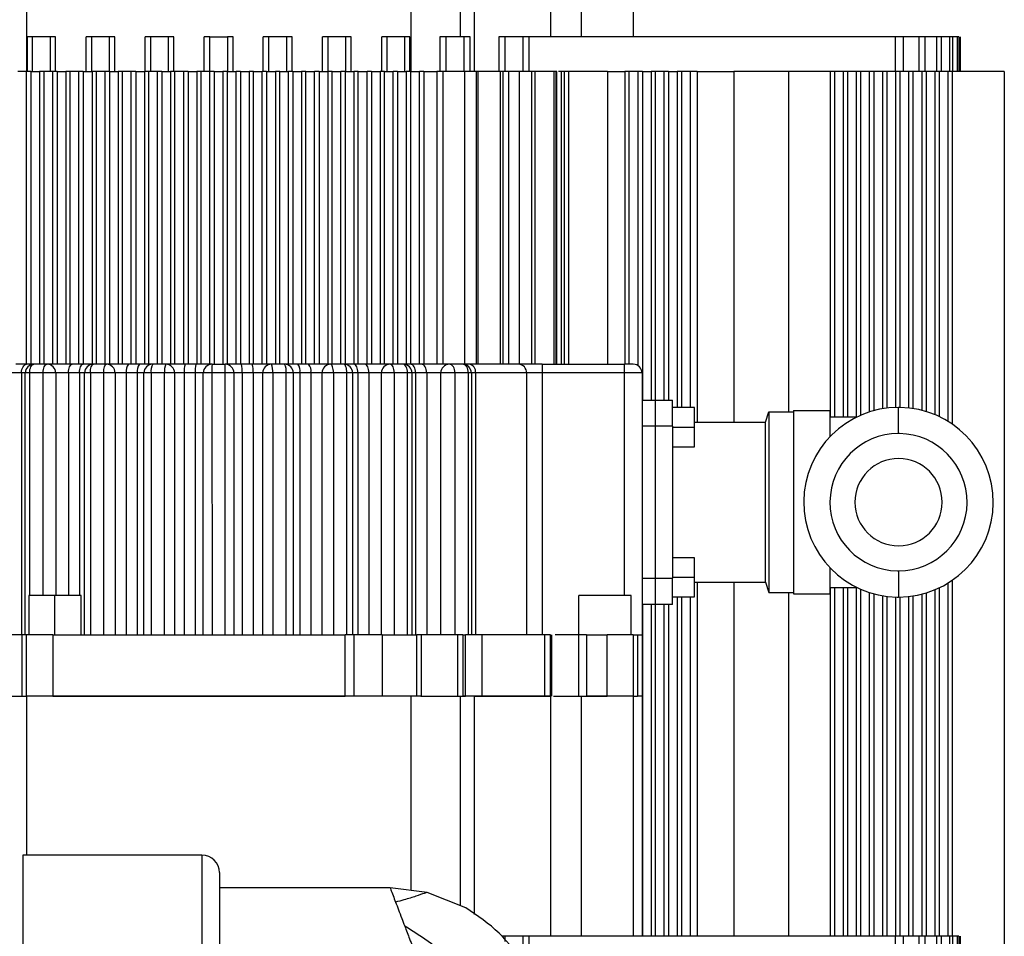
# Model space of a CAD drawing. Header units: millimetres. Extents: x -7 to 844, y 0 to 594.
# Tile 77 of 137: x 279 to 288, y 502 to 510. Entities that reach past the tile are written whole.
import ezdxf

# ---------------------------------------------------------------- set-up
doc = ezdxf.new("R2010")
doc.units = ezdxf.units.MM
doc.styles.add('SLDTEXTSTYLE2', font='HYSWLONGFANGSONG.TTF', dxfattribs={"bigfont": 'bigfont'})
doc.styles.add('SLDTEXTSTYLE3', font='HYSWLONGFANGSONG.TTF')
doc.dimstyles.new('SLDDIMSTYLE15', dxfattribs={"dimtxt": 9.875366, "dimasz": 4.884615, "dimexe": 0, "dimexo": 0.0625, "dimgap": 2.468842, "dimtad": 0, "dimtih": 1, "dimtoh": 1, "dimlfac": 5, "dimrnd": 1e-09, "dimzin": 12, "dimdsep": 46, "dimtxsty": 'SLDTEXTSTYLE3', "dimblk1": 'NONE', "dimblk2": 'NONE', "dimsah": 1, "dimcen": 0, "dimadec": 0, "dimazin": 3, "dimtfac": 1, "dimtdec": 3, "dimtmove": 0, "dimatfit": 3, "dimldrblk": 'NONE', "dimfxl": 1, "dimfrac": 2, "dimtolj": 1, "dimtzin": 12, "dimarcsym": 0})
doc.dimstyles.new('SLDDIMSTYLE3', dxfattribs={"dimtxt": 9.875366, "dimasz": 4.884615, "dimexe": 0, "dimexo": 0.0625, "dimgap": 2.468842, "dimtad": 0, "dimtih": 1, "dimtoh": 1, "dimlfac": 13, "dimrnd": 1e-09, "dimzin": 12, "dimdsep": 46, "dimtxsty": 'SLDTEXTSTYLE3', "dimsah": 1, "dimcen": 0, "dimadec": 0, "dimazin": 3, "dimtfac": 1, "dimtdec": 3, "dimtofl": 0, "dimtmove": 0, "dimatfit": 3, "dimfxl": 1, "dimfrac": 2, "dimtolj": 1, "dimtzin": 12, "dimarcsym": 0})

# ---------------------------------------------------------------- blocks, each defined once
blk = doc.blocks.new('_D_16')
at = {"color": 7, "linetype": 'Continuous', "lineweight": 18}
for p, q in [((91.4352, 515.6272), (68.24, 515.6272)), ((102.5155, 513.8976), (91.4352, 515.6272)), ((305.7468, 482.1743), (102.5155, 513.8976))]:
    blk.add_line(p, q, dxfattribs=at)
blk.add_solid([(102.5155, 513.8976), (97.8053, 515.3934), (97.5735, 513.9085)], dxfattribs=at)
at = {"color": 7, "linetype": 'Continuous', "lineweight": 18, "insert": (68.24, 527.5645), "char_height": 9.26042, "attachment_point": 1, "style": 'SLDTEXTSTYLE3'}
blk.add_mtext('R2674', dxfattribs=at)
blk = doc.blocks.new('_D_55')
at = {"color": 7, "linetype": 'Continuous', "lineweight": 18}
blk.add_line((512.9103, 531.6318), (472.0115, 531.6318), dxfattribs=at)
at = {"color": 7, "linetype": 'Continuous', "lineweight": 18, "attachment_point": 1}
for s, insert, char_height, style in [('通', (502.6797, 543.5691), 9.2604, 'SLDTEXTSTYLE2'), ('%%c', (482.4208, 543.5691), 9.26042, 'SLDTEXTSTYLE3'), ('22', (494.0367, 543.5691), 9.26042, 'SLDTEXTSTYLE3'), ('8-', (472.0115, 543.5691), 9.26042, 'SLDTEXTSTYLE3')]:
    blk.add_mtext(s, dxfattribs=dict(at, insert=insert, char_height=char_height, style=style))
blk = doc.blocks.new('_None')

msp = doc.modelspace()

# ---------------------------------------------------------------- linework, layer by layer
at = {"color": 7, "linetype": 'Continuous', "lineweight": 25}
for p, q in [((278.985349, 511.991826), (278.985349, 509.568749)), ((282.369965, 511.991826), (282.369965, 509.568749)), ((282.805244, 511.991826), (282.805244, 509.876441)), ((282.933485, 509.568749), (282.933485, 511.991826)), ((283.600734, 511.991826), (283.600734, 509.876441)), ((283.872512, 511.991826), (283.872512, 509.876441)), ((284.331503, 511.991826), (284.331503, 509.876441)), ((278.99251, 509.568749), (278.99251, 509.876441)), ((279.038826, 509.876441), (278.99251, 509.876441)), ((279.038826, 509.568749), (279.038826, 509.876441)), ((279.192676, 509.876441), (279.038826, 509.876441)), ((279.192676, 509.876441), (279.192676, 509.568749)), ((279.240045, 509.876441), (279.192676, 509.876441)), ((279.240045, 509.568749), (279.240045, 509.876441)), ((279.510795, 509.568749), (279.510795, 509.876441)), ((279.559465, 509.876441), (279.510795, 509.876441)), ((279.559465, 509.568749), (279.559465, 509.876441)), ((279.713311, 509.876441), (279.559465, 509.876441)), ((279.713311, 509.876441), (279.713311, 509.568749)), ((279.762414, 509.876441), (279.713311, 509.876441)), ((279.762414, 509.568749), (279.762414, 509.876441)), ((280.030226, 509.568749), (280.030226, 509.876441)), ((280.080099, 509.876441), (280.030226, 509.876441)), ((280.080099, 509.568749), (280.080099, 509.876441)), ((280.233946, 509.876441), (280.080099, 509.876441)), ((280.233946, 509.876441), (280.233946, 509.568749)), ((280.284034, 509.876441), (280.233946, 509.876441)), ((280.284034, 509.568749), (280.284034, 509.876441)), ((280.550391, 509.568749), (280.550391, 509.876441)), ((280.600734, 509.876441), (280.550391, 509.876441)), ((280.600736, 509.568749), (280.600734, 509.876441)), ((280.600735, 509.876441), (280.677657, 509.876441)), ((280.677657, 509.876441), (280.754578, 509.876441)), ((280.75458, 509.876441), (280.754578, 509.568749)), ((280.804923, 509.876441), (280.75458, 509.876441)), ((280.804923, 509.568749), (280.804923, 509.876441)), ((281.071281, 509.568749), (281.071281, 509.876441)), ((281.121369, 509.876441), (281.071281, 509.876441)), ((281.121369, 509.568749), (281.121369, 509.876441)), ((281.275215, 509.876441), (281.121369, 509.876441)), ((281.275215, 509.876441), (281.275215, 509.568749)), ((281.325088, 509.876441), (281.275215, 509.876441)), ((281.325088, 509.568749), (281.325088, 509.876441)), ((281.5929, 509.568749), (281.5929, 509.876441)), ((281.642003, 509.876441), (281.5929, 509.876441)), ((281.642003, 509.568749), (281.642003, 509.876441)), ((281.795849, 509.876441), (281.642003, 509.876441)), ((281.795849, 509.876441), (281.795849, 509.568749)), ((281.844519, 509.876441), (281.795849, 509.876441)), ((281.844519, 509.568749), (281.844519, 509.876441)), ((282.115269, 509.568749), (282.115269, 509.876441)), ((282.162638, 509.876441), (282.115269, 509.876441)), ((282.162638, 509.568749), (282.162638, 509.876441)), ((282.316488, 509.876441), (282.162638, 509.876441)), ((282.316488, 509.876441), (282.316488, 509.568749)), ((282.362814, 509.876441), (282.316488, 509.876441)), ((282.362814, 509.568749), (282.362814, 509.876441)), ((282.627784, 509.876441), (282.627784, 509.568749)), ((282.683272, 509.876441), (282.627784, 509.876441)), ((282.683272, 509.568749), (282.683272, 509.876441)), ((282.837118, 509.876441), (282.683272, 509.876441)), ((282.837118, 509.876441), (282.837118, 509.568749)), ((282.893821, 509.876441), (282.837118, 509.876441)), ((282.893821, 509.568749), (282.893821, 509.876441)), ((283.146563, 509.876441), (283.146563, 509.568749)), ((283.203907, 509.876441), (283.146563, 509.876441)), ((283.203907, 509.568749), (283.203907, 509.876441)), ((283.357753, 509.876441), (283.203907, 509.876441)), ((283.357753, 509.876441), (283.357753, 509.568749)), ((283.41409, 509.876441), (283.357753, 509.876441)), ((283.41409, 509.568749), (283.41409, 509.876441)), ((286.641596, 509.876441), (283.41409, 509.876441)), ((286.641596, 509.568749), (286.641596, 509.876441)), ((286.708374, 509.876441), (286.641596, 509.876441)), ((286.708374, 509.876441), (286.708374, 509.568749)), ((286.849221, 509.876441), (286.708374, 509.876441)), ((286.849221, 509.568749), (286.849221, 509.876441)), ((286.900919, 509.876441), (286.849221, 509.876441)), ((286.900919, 509.876441), (286.900919, 509.568749)), ((287.007405, 509.876441), (286.900919, 509.876441)), ((287.007405, 509.568749), (287.007405, 509.876441)), ((287.045256, 509.876441), (287.007405, 509.876441)), ((287.045256, 509.876441), (287.045256, 509.568749)), ((287.119794, 509.876441), (287.045256, 509.876441)), ((287.119794, 509.568749), (287.119794, 509.876441)), ((287.144613, 509.876441), (287.119794, 509.876441)), ((287.144613, 509.876441), (287.144613, 509.568749)), ((287.188756, 509.876441), (287.144613, 509.876441)), ((287.188756, 509.568749), (287.188756, 509.876441)), ((287.201046, 509.876441), (287.188756, 509.876441)), ((287.201046, 509.876441), (287.201046, 509.568749)), ((287.215666, 509.876441), (287.216119, 509.876441)), ((287.215809, 509.568749), (287.215694, 509.876441)), ((287.216119, 509.568749), (287.216119, 509.876441)), ((278.985349, 509.568749), (278.908426, 509.568749)), ((278.985349, 506.991826), (278.985349, 509.568749)), ((279.023811, 509.568749), (278.985349, 509.568749)), ((279.023811, 509.568749), (279.023811, 506.991826)), ((279.023811, 509.568749), (279.100734, 509.568749)), ((279.100734, 509.568749), (279.100734, 506.991826)), ((279.139196, 509.568749), (279.100734, 509.568749)), ((279.139196, 506.991826), (279.139196, 509.568749)), ((279.216119, 509.568749), (279.139196, 509.568749)), ((279.216119, 506.991826), (279.216119, 509.568749)), ((279.25458, 509.568749), (279.216119, 509.568749)), ((279.25458, 509.568749), (279.25458, 506.991826)), ((279.25458, 509.568749), (279.331503, 509.568749)), ((279.331503, 509.568749), (279.331503, 506.991826)), ((279.369965, 509.568749), (279.331503, 509.568749)), ((279.369965, 506.991826), (279.369965, 509.568749)), ((279.446888, 509.568749), (279.369965, 509.568749)), ((279.446888, 506.991826), (279.446888, 509.568749)), ((279.485349, 509.568749), (279.446888, 509.568749)), ((279.485349, 509.568749), (279.485349, 506.991826)), ((279.485349, 509.568749), (279.562272, 509.568749)), ((279.562272, 509.568749), (279.562272, 506.991826)), ((279.600734, 509.568749), (279.562272, 509.568749)), ((279.600734, 506.991826), (279.600734, 509.568749)), ((279.677657, 509.568749), (279.600734, 509.568749)), ((279.677657, 506.991826), (279.677657, 509.568749)), ((279.716119, 509.568749), (279.677657, 509.568749)), ((279.716119, 509.568749), (279.716119, 506.991826)), ((279.716119, 509.568749), (279.793042, 509.568749)), ((279.793042, 509.568749), (279.793042, 506.991826)), ((279.831503, 509.568749), (279.793042, 509.568749)), ((279.831503, 506.991826), (279.831503, 509.568749)), ((279.908426, 509.568749), (279.831503, 509.568749)), ((279.908426, 506.991826), (279.908426, 509.568749)), ((279.946888, 509.568749), (279.908426, 509.568749)), ((279.946888, 509.568749), (279.946888, 506.991826)), ((279.946888, 509.568749), (280.023811, 509.568749)), ((280.023811, 509.568749), (280.023811, 506.991826)), ((280.062272, 509.568749), (280.023811, 509.568749)), ((280.062272, 506.991826), (280.062272, 509.568749)), ((280.139196, 509.568749), (280.062272, 509.568749)), ((280.139196, 506.991826), (280.139196, 509.568749)), ((280.177657, 509.568749), (280.139196, 509.568749)), ((280.177657, 509.568749), (280.177657, 506.991826)), ((280.177657, 509.568749), (280.25458, 509.568749)), ((280.25458, 509.568749), (280.25458, 506.991826)), ((280.293042, 509.568749), (280.25458, 509.568749)), ((280.293042, 506.991826), (280.293042, 509.568749)), ((280.369965, 509.568749), (280.293042, 509.568749)), ((280.369965, 506.991826), (280.369965, 509.568749)), ((280.408394, 509.568749), (280.369965, 509.568749)), ((280.408388, 509.568749), (280.408392, 506.991826)), ((280.408388, 509.568749), (280.485712, 509.568749)), ((280.485519, 509.568749), (280.485582, 506.991826)), ((280.523811, 509.568749), (280.485519, 509.568749)), ((280.523811, 506.991826), (280.523811, 509.568749)), ((280.600734, 509.568749), (280.523811, 509.568749)), ((280.600734, 506.991826), (280.600734, 509.568749)), ((280.639188, 509.568749), (280.600734, 509.568749)), ((280.63918, 509.568749), (280.639179, 506.991826)), ((280.63918, 509.568749), (280.716133, 509.568749)), ((280.716126, 509.568749), (280.716128, 506.991826)), ((280.75458, 509.568749), (280.716126, 509.568749)), ((280.75458, 506.991826), (280.75458, 509.568749)), ((280.75458, 509.568749), (280.831503, 509.568749)), ((280.869796, 509.568749), (280.831503, 509.568749)), ((280.831503, 506.991826), (280.831503, 509.568749)), ((280.869606, 509.568749), (280.869568, 506.991826)), ((280.869606, 509.568749), (280.946926, 509.568749)), ((280.94692, 509.568749), (280.946916, 506.991826)), ((280.985349, 509.568749), (280.94692, 509.568749)), ((280.985349, 506.991826), (280.985349, 509.568749)), ((280.985349, 509.568749), (281.062272, 509.568749)), ((281.062272, 506.991826), (281.062272, 509.568749)), ((281.100734, 509.568749), (281.062272, 509.568749)), ((281.100734, 509.568749), (281.100734, 506.991826)), ((281.100734, 509.568749), (281.177657, 509.568749)), ((281.177657, 509.568749), (281.177657, 506.991826)), ((281.216119, 509.568749), (281.177657, 509.568749)), ((281.216119, 506.991826), (281.216119, 509.568749)), ((281.216119, 509.568749), (281.293042, 509.568749)), ((281.293042, 506.991826), (281.293042, 509.568749)), ((281.331503, 509.568749), (281.293042, 509.568749)), ((281.331503, 509.568749), (281.331503, 506.991826)), ((281.331503, 509.568749), (281.408426, 509.568749)), ((281.408426, 509.568749), (281.408426, 506.991826)), ((281.446888, 509.568749), (281.408426, 509.568749)), ((281.446888, 506.991826), (281.446888, 509.568749)), ((281.446888, 509.568749), (281.523811, 509.568749)), ((281.523811, 506.991826), (281.523811, 509.568749)), ((281.562272, 509.568749), (281.523811, 509.568749)), ((281.562272, 509.568749), (281.562272, 506.991826)), ((281.562272, 509.568749), (281.639196, 509.568749)), ((281.639196, 509.568749), (281.639196, 506.991826)), ((281.677657, 509.568749), (281.639196, 509.568749)), ((281.677657, 506.991826), (281.677657, 509.568749)), ((281.677657, 509.568749), (281.75458, 509.568749)), ((281.75458, 506.991826), (281.75458, 509.568749)), ((281.793042, 509.568749), (281.75458, 509.568749)), ((281.793042, 509.568749), (281.793042, 506.991826)), ((281.793042, 509.568749), (281.869965, 509.568749)), ((281.869965, 509.568749), (281.869965, 506.991826)), ((281.908426, 509.568749), (281.869965, 509.568749)), ((281.908426, 506.991826), (281.908426, 509.568749)), ((281.908426, 509.568749), (281.985349, 509.568749)), ((281.985349, 506.991826), (281.985349, 509.568749)), ((282.023811, 509.568749), (281.985349, 509.568749)), ((282.023811, 509.568749), (282.023811, 506.991826)), ((282.023811, 509.568749), (282.100734, 509.568749)), ((282.100734, 509.568749), (282.100734, 506.991826)), ((282.139196, 509.568749), (282.100734, 509.568749)), ((282.139196, 506.991826), (282.139196, 509.568749)), ((282.139196, 509.568749), (282.216119, 509.568749)), ((282.216119, 506.991826), (282.216119, 509.568749)), ((282.25458, 509.568749), (282.216119, 509.568749)), ((282.25458, 509.568749), (282.25458, 506.991826)), ((282.25458, 509.568749), (282.331503, 509.568749)), ((282.331503, 509.568749), (282.331503, 506.991826)), ((282.369965, 509.568749), (282.331503, 509.568749)), ((282.369965, 506.991826), (282.369965, 509.568749)), ((282.369965, 509.568749), (282.446888, 509.568749)), ((282.446888, 506.991826), (282.446888, 509.568749)), ((282.485349, 509.568749), (282.446888, 509.568749)), ((282.485349, 509.568749), (282.485349, 506.991826)), ((282.485349, 509.568749), (282.600734, 509.568749)), ((282.600734, 509.568749), (282.600734, 506.991826)), ((282.654238, 509.568749), (282.600734, 509.568749)), ((282.846143, 509.568749), (282.654238, 509.568749)), ((282.869196, 509.568749), (282.846143, 509.568749)), ((282.945952, 509.568749), (282.869196, 509.568749)), ((282.966119, 509.568749), (282.945952, 509.568749)), ((282.966119, 506.991826), (282.966119, 509.568749)), ((283.062272, 509.568749), (282.966119, 509.568749)), ((283.158426, 509.568749), (283.062272, 509.568749)), ((283.158426, 509.568749), (283.158426, 506.991826)), ((283.186119, 509.568749), (283.158426, 509.568749)), ((283.233425, 509.568749), (283.186119, 509.568749)), ((283.328809, 509.568749), (283.233425, 509.568749)), ((283.358282, 509.568749), (283.328809, 509.568749)), ((283.435051, 509.568749), (283.358282, 509.568749)), ((283.466119, 509.568749), (283.435051, 509.568749)), ((283.466119, 506.991826), (283.466119, 509.568749)), ((283.562272, 509.568749), (283.466119, 509.568749)), ((283.632703, 509.568749), (283.562272, 509.568749)), ((283.632703, 509.568749), (283.632703, 506.991826)), ((283.652483, 509.568749), (283.632703, 509.568749)), ((283.652483, 506.991826), (283.652483, 509.568749)), ((283.657633, 509.568749), (283.652483, 509.568749)), ((283.726765, 509.568749), (283.695528, 509.568749)), ((283.761006, 509.568749), (283.726765, 509.568749)), ((284.104083, 509.568749), (283.761006, 509.568749)), ((284.104083, 509.568749), (284.104083, 506.991826)), ((284.104083, 509.568749), (284.257929, 509.568749)), ((284.257929, 509.568749), (284.257929, 506.991826)), ((284.29639, 509.568749), (284.257929, 509.568749)), ((284.29639, 506.991826), (284.29639, 509.568749)), ((284.373313, 509.568749), (284.29639, 509.568749)), ((284.373313, 506.979471), (284.373313, 509.568749)), ((284.411775, 509.568749), (284.373313, 509.568749)), ((284.411775, 509.568749), (284.411775, 506.676441)), ((284.411775, 509.568749), (284.488698, 509.568749)), ((284.488698, 509.568749), (284.488698, 506.676441)), ((284.527159, 509.568749), (284.488698, 509.568749)), ((284.527159, 506.676441), (284.527159, 509.568749)), ((284.604083, 509.568749), (284.527159, 509.568749)), ((284.604083, 506.676441), (284.604083, 509.568749)), ((284.642544, 509.568749), (284.604083, 509.568749)), ((284.642544, 509.568749), (284.642544, 506.676441)), ((284.642544, 509.568749), (284.719467, 509.568749)), ((284.719467, 509.568749), (284.719467, 506.611057)), ((284.757929, 509.568749), (284.719467, 509.568749)), ((284.757929, 506.611057), (284.757929, 509.568749)), ((284.834852, 509.568749), (284.757929, 509.568749)), ((284.834852, 506.611057), (284.834852, 509.568749)), ((284.894233, 509.568749), (284.834852, 509.568749)), ((284.894233, 509.568749), (284.894233, 506.480287)), ((284.894233, 509.568749), (285.216119, 509.568749)), ((285.216119, 509.568749), (285.216119, 506.480287)), ((285.700092, 509.568749), (285.216119, 509.568749)), ((285.700092, 509.568749), (285.700092, 506.572029)), ((286.068042, 509.568749), (285.700092, 509.568749)), ((286.068042, 506.527145), (286.068042, 509.568749)), ((286.106503, 509.568749), (286.068042, 509.568749)), ((286.106503, 506.527145), (286.106503, 509.568749)), ((286.183426, 509.568749), (286.106503, 509.568749)), ((286.183426, 506.527145), (286.183426, 509.568749)), ((286.221888, 509.568749), (286.183426, 509.568749)), ((286.221888, 506.527145), (286.221888, 509.568749)), ((286.298811, 509.568749), (286.221888, 509.568749)), ((286.298811, 506.527145), (286.298811, 509.568749)), ((286.337273, 509.568749), (286.298811, 509.568749)), ((286.337273, 506.542906), (286.337273, 509.568749)), ((286.414196, 509.568749), (286.337273, 509.568749)), ((286.414196, 506.571771), (286.414196, 509.568749)), ((286.452657, 509.568749), (286.414196, 509.568749)), ((286.452657, 506.583072), (286.452657, 509.568749)), ((286.52958, 509.568749), (286.452657, 509.568749)), ((286.52958, 506.599838), (286.52958, 509.568749)), ((286.568042, 509.568749), (286.52958, 509.568749)), ((286.568042, 506.605422), (286.568042, 509.568749)), ((286.644965, 509.568749), (286.568042, 509.568749)), ((286.644965, 506.611179), (286.644965, 509.568749)), ((286.683426, 509.568749), (286.644965, 509.568749)), ((286.683426, 506.611389), (286.683426, 509.568749)), ((286.760349, 509.568749), (286.683426, 509.568749)), ((286.760349, 506.60648), (286.760349, 509.568749)), ((286.798811, 509.568749), (286.760349, 509.568749)), ((286.798811, 506.601329), (286.798811, 509.568749)), ((286.875734, 509.568749), (286.798811, 509.568749)), ((286.875734, 506.585463), (286.875734, 509.568749)), ((286.914196, 509.568749), (286.875734, 509.568749)), ((286.914196, 506.574636), (286.914196, 509.568749)), ((286.991119, 509.568749), (286.914196, 509.568749)), ((286.991119, 506.546791), (286.991119, 509.568749)), ((287.02958, 509.568749), (286.991119, 509.568749)), ((287.02958, 506.529544), (287.02958, 509.568749)), ((287.106503, 509.568749), (287.02958, 509.568749)), ((287.106503, 506.487592), (287.106503, 509.568749)), ((287.144965, 509.568749), (287.106503, 509.568749)), ((287.144965, 506.462432), (287.144965, 509.568749)), ((287.600734, 509.568749), (287.144965, 509.568749)), ((287.600734, 509.568749), (287.600734, 501.645672)), ((278.985926, 506.991826), (278.890926, 506.991826)), ((279.050734, 506.991826), (278.985926, 506.991826)), ((279.166119, 506.991826), (279.050735, 506.991826)), ((279.387849, 506.991826), (279.166119, 506.991826)), ((279.482849, 506.991826), (279.387849, 506.991826)), ((279.573811, 506.991826), (279.482849, 506.991826)), ((279.689196, 506.991826), (279.573811, 506.991826)), ((279.884773, 506.991826), (279.689196, 506.991826)), ((279.979773, 506.991826), (279.884773, 506.991826)), ((280.096888, 506.991826), (279.979773, 506.991826)), ((280.212273, 506.991826), (280.096888, 506.991826)), ((280.381696, 506.991826), (280.212273, 506.991826)), ((280.476696, 506.991826), (280.381696, 506.991826)), ((280.619965, 506.991826), (280.476696, 506.991826)), ((280.619972, 506.991826), (280.735348, 506.991826)), ((280.878619, 506.991826), (280.735349, 506.991826)), ((280.973619, 506.991826), (280.878619, 506.991826)), ((281.143042, 506.991826), (280.973619, 506.991826)), ((281.258426, 506.991826), (281.143042, 506.991826)), ((281.375542, 506.991826), (281.258426, 506.991826)), ((281.470542, 506.991826), (281.375542, 506.991826)), ((281.666119, 506.991826), (281.470542, 506.991826)), ((281.781503, 506.991826), (281.666119, 506.991826)), ((281.872465, 506.991826), (281.781503, 506.991826)), ((281.967465, 506.991826), (281.872465, 506.991826)), ((282.189196, 506.991826), (281.967465, 506.991826)), ((282.30458, 506.991826), (282.189196, 506.991826)), ((282.369388, 506.991826), (282.30458, 506.991826)), ((282.464388, 506.991826), (282.369388, 506.991826)), ((282.712273, 506.991826), (282.464388, 506.991826)), ((282.827657, 506.991826), (282.712273, 506.991826)), ((282.884224, 506.991826), (282.827657, 506.991826)), ((283.32109, 506.991826), (282.884224, 506.991826)), ((283.529782, 506.991826), (283.32109, 506.991826)), ((283.529782, 506.991826), (283.529782, 506.914903)), ((283.529782, 506.991826), (284.25458, 506.991826)), ((284.25458, 506.914903), (284.25458, 506.991826)), ((284.331503, 506.991826), (284.25458, 506.991826)), ((278.941407, 506.914903), (278.843907, 506.914903)), ((278.973811, 506.914903), (278.941407, 506.914903)), ((278.941407, 506.914903), (278.941407, 504.60721)), ((279.012451, 506.914903), (278.973811, 506.914903)), ((278.973811, 504.60721), (278.973811, 506.914903)), ((279.130553, 506.914903), (279.012451, 506.914903)), ((279.243042, 506.914903), (279.130553, 506.914903)), ((279.243042, 506.914903), (279.243042, 504.953364)), ((279.353907, 506.914903), (279.243042, 506.914903)), ((279.451407, 506.914903), (279.353907, 506.914903)), ((279.496888, 506.914903), (279.451407, 506.914903)), ((279.547838, 506.914903), (279.496888, 506.914903)), ((279.496888, 504.60721), (279.496888, 506.914903)), ((279.665938, 506.914903), (279.547838, 506.914903)), ((279.547838, 506.914903), (279.547838, 504.60721)), ((279.766119, 506.914903), (279.665938, 506.914903)), ((279.665938, 504.60721), (279.665938, 506.914903)), ((279.766119, 506.914903), (279.766119, 504.60721)), ((279.863907, 506.914903), (279.766119, 506.914903)), ((279.863907, 506.914903), (279.863907, 504.60721)), ((279.961407, 506.914903), (279.863907, 506.914903)), ((280.019965, 506.914903), (279.961407, 506.914903)), ((279.961407, 506.914903), (279.961407, 504.60721)), ((280.083223, 506.914903), (280.019965, 506.914903)), ((280.019965, 504.60721), (280.019965, 506.914903)), ((280.201322, 506.914903), (280.083223, 506.914903)), ((280.083223, 506.914903), (280.083223, 504.60721)), ((280.289196, 506.914903), (280.201322, 506.914903)), ((280.201322, 504.60721), (280.201322, 506.914903)), ((280.289196, 506.914903), (280.289196, 504.60721)), ((280.373907, 506.914903), (280.289196, 506.914903)), ((280.373907, 506.914903), (280.373907, 504.60721)), ((280.471407, 506.914903), (280.373907, 506.914903)), ((280.543042, 506.914903), (280.471407, 506.914903)), ((280.471407, 506.914903), (280.471407, 504.60721)), ((280.618608, 506.914903), (280.543042, 506.914903)), ((280.543042, 504.60721), (280.543042, 506.914903)), ((280.677657, 506.914903), (280.618608, 506.914903)), ((280.618608, 506.914903), (280.619851, 504.60721)), ((280.736683, 506.914903), (280.677657, 506.914903)), ((280.735323, 504.60721), (280.736688, 506.914903)), ((280.812272, 506.914903), (280.736683, 506.914903)), ((280.812272, 506.914903), (280.812272, 504.60721)), ((280.883907, 506.914903), (280.812272, 506.914903)), ((280.883907, 506.914903), (280.883907, 504.60721)), ((280.981407, 506.914903), (280.883907, 506.914903)), ((281.066119, 506.914903), (280.981407, 506.914903)), ((280.981407, 506.914903), (280.981407, 504.60721)), ((281.153992, 506.914903), (281.066119, 506.914903)), ((281.066119, 504.60721), (281.066119, 506.914903)), ((281.153992, 506.914903), (281.153992, 504.60721)), ((281.272092, 506.914903), (281.153992, 506.914903)), ((281.272092, 504.60721), (281.272092, 506.914903)), ((281.335349, 506.914903), (281.272092, 506.914903)), ((281.335349, 506.914903), (281.335349, 504.60721)), ((281.393907, 506.914903), (281.335349, 506.914903)), ((281.393907, 506.914903), (281.393907, 504.60721)), ((281.491407, 506.914903), (281.393907, 506.914903)), ((281.589196, 506.914903), (281.491407, 506.914903)), ((281.491407, 506.914903), (281.491407, 504.60721)), ((281.689377, 506.914903), (281.589196, 506.914903)), ((281.589196, 504.60721), (281.589196, 506.914903)), ((281.689377, 506.914903), (281.689377, 504.60721)), ((281.807476, 506.914903), (281.689377, 506.914903)), ((281.807476, 504.60721), (281.807476, 506.914903)), ((281.858426, 506.914903), (281.807476, 506.914903)), ((281.858426, 506.914903), (281.858426, 504.60721)), ((281.903907, 506.914903), (281.858426, 506.914903)), ((281.903907, 506.914903), (281.903907, 504.60721)), ((282.001407, 506.914903), (281.903907, 506.914903)), ((282.112273, 506.914903), (282.001407, 506.914903)), ((282.001407, 506.914903), (282.001407, 504.60721)), ((282.224761, 506.914903), (282.112273, 506.914903)), ((282.112273, 504.60721), (282.112273, 506.914903)), ((282.224761, 506.914903), (282.224761, 504.60721)), ((282.342947, 506.914903), (282.224761, 506.914903)), ((282.342971, 504.60721), (282.342925, 506.914903)), ((282.381503, 506.914903), (282.342947, 506.914903)), ((282.381503, 506.914903), (282.381503, 504.60721)), ((282.413907, 506.914903), (282.381503, 506.914903)), ((282.413907, 506.914903), (282.413907, 504.60721)), ((282.511407, 506.914903), (282.413907, 506.914903)), ((282.511407, 506.914903), (282.511407, 504.60721)), ((282.635349, 506.914903), (282.511407, 506.914903)), ((282.760146, 506.914903), (282.635349, 506.914903)), ((282.635349, 504.60721), (282.635349, 506.914903)), ((282.760146, 506.914903), (282.760146, 504.60721)), ((282.878245, 506.914903), (282.760146, 506.914903)), ((282.878245, 504.60721), (282.878245, 506.914903)), ((282.90458, 506.914903), (282.878245, 506.914903)), ((282.90458, 506.914903), (282.90458, 504.60721)), ((282.942291, 506.914903), (282.90458, 506.914903)), ((282.942291, 506.914903), (282.942291, 504.60721)), ((283.390654, 506.914903), (282.942291, 506.914903)), ((283.390654, 506.914903), (283.390654, 504.60721)), ((283.529782, 506.914903), (283.390654, 506.914903)), ((283.529782, 506.914903), (283.529782, 504.60721)), ((284.25458, 506.914903), (283.529782, 506.914903)), ((284.408426, 506.914903), (284.25458, 506.914903)), ((284.408426, 506.914903), (284.408426, 504.60721)), ((284.408426, 506.676441), (284.523811, 506.676441)), ((284.523811, 506.676441), (284.677657, 506.676441)), ((284.523811, 506.676441), (284.523811, 506.445672)), ((284.677657, 506.445672), (284.677657, 506.676441)), ((284.869965, 506.611057), (284.677657, 506.611057)), ((284.869965, 506.43798), (284.869965, 506.611057)), ((285.7423, 506.584134), (286.065377, 506.584134)), ((285.7423, 506.584134), (285.7423, 504.968749)), ((286.065377, 506.353746), (286.065377, 506.584134)), ((286.668761, 506.380749), (286.668761, 506.611518)), ((285.496146, 506.480287), (285.526915, 506.572029)), ((285.526915, 506.572029), (285.526915, 504.980853)), ((285.526915, 506.572029), (285.7423, 506.572029)), ((286.065377, 506.527145), (286.302979, 506.527145)), ((284.523811, 506.445672), (284.408426, 506.445672)), ((284.677657, 506.445672), (284.523811, 506.445672)), ((284.523811, 506.445672), (284.523811, 505.10721)), ((284.677657, 506.445672), (284.677657, 505.10721)), ((284.677657, 506.43798), (284.869965, 506.43798)), ((284.869965, 506.480287), (285.496146, 506.480287)), ((284.869965, 506.264903), (284.869965, 506.43798)), ((285.496146, 505.072595), (285.496146, 506.480287)), ((284.677657, 506.264903), (284.869965, 506.264903)), ((284.869965, 505.28798), (284.677657, 505.28798)), ((284.869965, 505.114903), (284.869965, 505.28798)), ((286.065377, 504.968749), (286.065377, 505.199137)), ((284.408426, 505.10721), (284.523811, 505.10721)), ((284.523811, 505.10721), (284.677657, 505.10721)), ((284.523811, 505.10721), (284.523811, 504.876441)), ((284.677657, 505.114903), (284.869965, 505.114903)), ((284.677657, 504.876441), (284.677657, 505.10721)), ((284.869965, 504.941826), (284.869965, 505.114903)), ((286.668761, 505.172134), (286.668761, 504.941364)), ((284.869965, 505.072595), (285.496146, 505.072595)), ((284.894233, 505.072595), (284.894233, 501.953364)), ((285.216119, 505.072595), (285.216119, 501.953364)), ((285.496146, 505.072595), (285.526915, 504.980853)), ((286.065377, 505.025737), (286.302979, 505.025737)), ((286.068042, 501.953364), (286.068042, 505.025737)), ((286.106503, 501.953364), (286.106503, 505.025737)), ((286.183426, 501.953364), (286.183426, 505.025737)), ((286.221888, 501.953364), (286.221888, 505.025737)), ((286.298811, 501.953364), (286.298811, 505.025737)), ((287.02958, 501.953364), (287.02958, 505.023339)), ((287.106503, 501.953364), (287.106503, 505.06529)), ((287.144965, 501.953364), (287.144965, 505.09045)), ((279.00458, 504.953364), (279.00458, 504.60721)), ((279.235349, 504.953364), (279.00458, 504.953364)), ((279.235349, 504.60721), (279.235349, 504.953364)), ((279.466119, 504.953364), (279.235349, 504.953364)), ((279.466119, 504.60721), (279.466119, 504.953364)), ((283.850734, 504.60721), (283.850734, 504.953364)), ((284.312273, 504.953364), (283.850734, 504.953364)), ((284.312273, 504.60721), (284.312273, 504.953364)), ((284.677657, 504.941826), (284.869965, 504.941826)), ((284.719467, 504.941826), (284.719467, 501.953364)), ((284.757929, 501.953364), (284.757929, 504.941826)), ((284.834852, 501.953364), (284.834852, 504.941826)), ((285.526915, 504.980853), (285.7423, 504.980853)), ((285.700092, 504.980853), (285.700092, 501.953364)), ((285.7423, 504.968749), (286.065377, 504.968749)), ((286.337273, 501.953364), (286.337273, 505.009976)), ((286.414196, 501.953364), (286.414196, 504.981111)), ((286.452657, 501.953364), (286.452657, 504.969811)), ((286.52958, 501.953364), (286.52958, 504.953045)), ((286.568042, 501.953364), (286.568042, 504.947461)), ((286.644965, 501.953364), (286.644965, 504.941703)), ((286.683426, 501.953364), (286.683426, 504.941493)), ((286.760349, 501.953364), (286.760349, 504.946402)), ((286.798811, 501.953364), (286.798811, 504.951553)), ((286.875734, 501.953364), (286.875734, 504.96742)), ((286.914196, 501.953364), (286.914196, 504.978246)), ((286.991119, 501.953364), (286.991119, 505.006091)), ((284.523811, 504.876441), (284.408426, 504.876441)), ((284.411775, 504.876441), (284.411775, 501.953364)), ((284.488698, 504.876441), (284.488698, 501.953364)), ((284.677657, 504.876441), (284.523811, 504.876441)), ((284.527159, 501.953364), (284.527159, 504.876441)), ((284.604083, 501.953364), (284.604083, 504.876441)), ((284.642544, 504.876441), (284.642544, 501.953364)), ((278.945285, 504.60721), (278.569917, 504.60721)), ((278.945285, 504.068749), (278.945285, 504.60721)), ((278.985349, 504.60721), (278.945285, 504.60721)), ((278.985349, 504.068749), (278.985349, 504.60721)), ((279.216119, 504.60721), (278.985349, 504.60721)), ((279.216119, 504.60721), (279.216119, 504.068749)), ((279.216119, 504.60721), (281.793042, 504.60721)), ((281.793042, 504.068749), (281.793042, 504.60721)), ((281.869965, 504.60721), (281.793042, 504.60721)), ((281.869965, 504.60721), (281.869965, 504.068749)), ((282.119965, 504.60721), (281.869965, 504.60721)), ((282.119965, 504.60721), (282.119965, 504.068749)), ((282.119965, 504.60721), (282.425147, 504.60721)), ((282.425147, 504.068749), (282.425147, 504.60721)), ((282.463135, 504.60721), (282.425147, 504.60721)), ((282.463135, 504.60721), (282.463135, 504.068749)), ((282.785397, 504.60721), (282.463135, 504.60721)), ((282.785397, 504.068749), (282.785397, 504.60721)), ((282.830242, 504.60721), (282.785397, 504.60721)), ((282.830242, 504.60721), (282.830242, 504.068749)), ((282.830242, 504.60721), (282.853367, 504.60721)), ((282.853367, 504.068749), (282.853367, 504.60721)), ((282.998415, 504.60721), (282.853367, 504.60721)), ((282.998415, 504.60721), (282.998415, 504.068749)), ((283.549515, 504.60721), (282.998415, 504.60721)), ((283.549515, 504.60721), (283.549515, 504.068749)), ((283.600793, 504.60721), (283.549515, 504.60721)), ((283.600793, 504.60721), (283.600793, 504.068749)), ((283.600809, 504.068749), (283.600809, 504.60721)), ((283.615232, 504.068749), (283.615231, 504.60721)), ((283.851041, 504.60721), (283.644457, 504.60721)), ((283.851041, 504.068749), (283.851041, 504.60721)), ((283.918559, 504.60721), (283.851041, 504.60721)), ((283.918559, 504.60721), (283.918559, 504.068749)), ((283.918559, 504.60721), (284.100734, 504.60721)), ((284.100734, 504.068749), (284.100734, 504.60721)), ((284.331503, 504.60721), (284.100734, 504.60721)), ((284.331503, 504.60721), (284.331503, 504.068749)), ((284.331503, 504.60721), (284.408426, 504.60721)), ((284.369965, 504.60721), (284.369965, 504.068749)), ((284.408426, 504.60721), (284.408426, 504.068749)), ((278.569917, 504.068749), (278.945285, 504.068749)), ((278.945285, 504.068749), (278.985349, 504.068749)), ((278.985349, 504.068749), (278.985349, 502.668782)), ((282.369965, 504.068749), (278.985349, 504.068749)), ((279.216119, 504.068749), (281.793042, 504.068749)), ((282.369965, 504.068749), (282.369965, 502.357971)), ((282.463135, 504.068749), (282.369965, 504.068749)), ((282.460306, 504.068749), (282.463135, 504.068749)), ((282.463135, 504.068749), (282.785397, 504.068749)), ((282.785397, 504.068749), (282.830242, 504.068749)), ((282.805244, 504.068749), (282.805244, 502.224532)), ((282.933485, 504.068749), (282.830242, 504.068749)), ((282.830242, 504.068749), (282.853367, 504.068749)), ((282.933485, 502.145249), (282.933485, 504.068749)), ((283.600734, 504.068749), (282.933485, 504.068749)), ((282.933485, 504.068749), (282.998415, 504.068749)), ((282.998415, 504.068749), (283.549515, 504.068749)), ((283.549515, 504.068749), (283.600793, 504.068749)), ((283.600734, 504.068749), (283.600734, 501.953364)), ((283.628875, 504.068749), (283.851041, 504.068749)), ((283.851041, 504.068749), (283.918559, 504.068749)), ((283.872512, 504.068749), (283.872512, 501.953364)), ((284.331503, 504.068749), (283.918559, 504.068749)), ((283.918559, 504.068749), (284.100734, 504.068749)), ((284.331503, 504.068749), (284.331503, 501.953364)), ((284.331503, 504.068749), (284.369965, 504.068749)), ((284.408426, 504.068749), (284.369965, 504.068749)), ((284.408426, 504.068749), (284.408426, 501.953364)), ((280.53058, 502.668782), (278.952119, 502.668782)), ((278.952119, 502.668782), (278.952119, 501.399551)), ((280.684426, 502.514936), (280.684426, 501.399551)), ((282.189487, 502.38032), (280.684426, 502.38032)), ((282.51386, 502.340446), (282.189487, 502.379952)), ((282.856078, 502.204311), (282.51386, 502.340446)), ((283.203907, 501.953364), (283.169874, 501.953364)), ((283.203907, 501.908188), (283.203907, 501.953364)), ((283.357753, 501.953364), (283.203907, 501.953364)), ((283.357753, 501.953364), (283.357753, 501.703971)), ((283.41409, 501.953364), (283.357753, 501.953364)), ((283.41409, 501.645672), (283.41409, 501.953364)), ((286.641596, 501.953364), (283.41409, 501.953364)), ((286.641596, 501.645672), (286.641596, 501.953364)), ((286.708374, 501.953364), (286.641596, 501.953364)), ((286.708374, 501.953364), (286.708374, 501.645672)), ((286.849221, 501.953364), (286.708374, 501.953364)), ((286.849221, 501.645672), (286.849221, 501.953364)), ((286.900919, 501.953364), (286.849221, 501.953364)), ((286.900919, 501.953364), (286.900919, 501.645672)), ((287.007405, 501.953364), (286.900919, 501.953364)), ((287.007405, 501.645672), (287.007405, 501.953364)), ((287.045256, 501.953364), (287.007405, 501.953364)), ((287.045256, 501.953364), (287.045256, 501.645672)), ((287.119794, 501.953364), (287.045256, 501.953364)), ((287.119794, 501.645672), (287.119794, 501.953364)), ((287.144613, 501.953364), (287.119794, 501.953364)), ((287.144613, 501.953364), (287.144613, 501.645672)), ((287.188756, 501.953364), (287.144613, 501.953364)), ((287.188756, 501.645672), (287.188756, 501.953364)), ((287.201046, 501.953364), (287.188756, 501.953364)), ((287.201046, 501.953364), (287.201046, 501.645672)), ((287.215795, 501.645672), (287.215691, 501.953364)), ((287.216119, 501.645672), (287.216119, 501.953364))]:
    msp.add_line(p, q, dxfattribs=at)
at = {"color": 8, "linetype": 'Continuous', "lineweight": 25}
for p, q in [((282.654238, 509.568749), (282.654238, 506.991826)), ((282.846011, 506.991826), (282.84603, 509.568749)), ((282.945952, 509.568749), (282.945952, 506.991826)), ((283.186119, 506.991826), (283.186119, 509.568749)), ((283.233425, 509.568749), (283.233425, 506.991826)), ((283.328809, 506.991826), (283.328809, 509.568749)), ((283.435051, 509.568749), (283.435051, 506.991826)), ((283.657633, 506.991826), (283.657633, 509.568749)), ((283.695528, 509.568749), (283.695506, 506.991826)), ((283.726773, 506.991826), (283.726766, 509.568749)), ((283.761006, 509.568749), (283.761006, 506.991826)), ((279.012452, 506.914903), (279.012449, 504.953364)), ((279.130553, 504.953364), (279.130553, 506.914903)), ((279.353907, 506.914903), (279.353907, 504.953364)), ((279.451407, 506.914903), (279.451407, 504.953364)), ((284.25458, 504.953364), (284.25458, 506.914903)), ((280.53058, 502.668782), (280.53058, 501.399551))]:
    msp.add_line(p, q, dxfattribs=at)
at = {"color": 7, "linetype": 'Continuous', "lineweight": 25, "flags": 128}
for points in [[(278.941407, 506.914903), (278.942263, 506.92991), (278.944796, 506.94434), (278.94891, 506.957639), (278.954446, 506.969296), (278.961193, 506.978862), (278.96889, 506.98597), (278.977241, 506.990348), (278.985926, 506.991826)], [(279.012454, 506.914903), (279.01319, 506.92991), (279.015368, 506.94434), (279.018906, 506.957639), (279.023667, 506.969296), (279.029467, 506.978862), (279.036086, 506.98597), (279.043267, 506.990348), (279.050735, 506.991826)], [(279.130553, 506.914903), (279.131236, 506.92991), (279.13326, 506.94434), (279.136547, 506.957639), (279.14097, 506.969296), (279.146359, 506.978862), (279.152508, 506.98597), (279.15918, 506.990348), (279.166119, 506.991826)], [(279.353907, 506.914903), (279.354559, 506.92991), (279.356491, 506.94434), (279.359627, 506.957639), (279.363849, 506.969296), (279.368992, 506.978862), (279.37486, 506.98597), (279.381228, 506.990348), (279.387849, 506.991826)], [(279.451407, 506.914903), (279.452011, 506.92991), (279.453801, 506.94434), (279.456706, 506.957639), (279.460616, 506.969296), (279.465381, 506.978862), (279.470817, 506.98597), (279.476715, 506.990348), (279.482849, 506.991826)], [(279.547838, 506.914903), (279.548337, 506.92991), (279.549815, 506.94434), (279.552215, 506.957639), (279.555445, 506.969296), (279.559381, 506.978862), (279.563872, 506.98597), (279.568744, 506.990348), (279.573811, 506.991826)], [(279.665938, 506.914903), (279.666385, 506.92991), (279.667708, 506.94434), (279.669857, 506.957639), (279.67275, 506.969296), (279.676274, 506.978862), (279.680295, 506.98597), (279.684658, 506.990348), (279.689196, 506.991826)], [(281.689377, 506.914903), (281.68893, 506.92991), (281.687606, 506.94434), (281.685457, 506.957639), (281.682564, 506.969296), (281.67904, 506.978862), (281.675019, 506.98597), (281.670656, 506.990348), (281.666119, 506.991826)], [(281.807476, 506.914903), (281.806977, 506.92991), (281.805499, 506.94434), (281.803099, 506.957639), (281.799869, 506.969296), (281.795933, 506.978862), (281.791443, 506.98597), (281.78657, 506.990348), (281.781503, 506.991826)], [(281.903907, 506.914903), (281.903303, 506.92991), (281.901514, 506.94434), (281.898608, 506.957639), (281.894698, 506.969296), (281.889933, 506.978862), (281.884497, 506.98597), (281.878599, 506.990348), (281.872465, 506.991826)], [(282.001407, 506.914903), (282.000755, 506.92991), (281.998823, 506.94434), (281.995687, 506.957639), (281.991466, 506.969296), (281.986322, 506.978862), (281.980454, 506.98597), (281.974087, 506.990348), (281.967465, 506.991826)], [(282.224761, 506.914903), (282.224078, 506.92991), (282.222054, 506.94434), (282.218767, 506.957639), (282.214344, 506.969296), (282.208955, 506.978862), (282.202806, 506.98597), (282.196134, 506.990348), (282.189196, 506.991826)], [(282.342861, 506.914903), (282.342125, 506.92991), (282.339947, 506.94434), (282.336409, 506.957639), (282.331649, 506.969296), (282.325848, 506.978862), (282.31923, 506.98597), (282.312048, 506.990348), (282.30458, 506.991826)], [(282.413907, 506.914903), (282.413052, 506.92991), (282.410518, 506.94434), (282.406404, 506.957639), (282.400868, 506.969296), (282.394121, 506.978862), (282.386425, 506.98597), (282.378073, 506.990348), (282.369388, 506.991826)], [(282.511407, 506.914903), (282.510504, 506.92991), (282.507828, 506.94434), (282.503483, 506.957639), (282.497636, 506.969296), (282.49051, 506.978862), (282.482381, 506.98597), (282.473561, 506.990348), (282.464388, 506.991826)], [(282.760146, 506.914903), (282.759226, 506.92991), (282.756502, 506.94434), (282.752078, 506.957639), (282.746124, 506.969296), (282.738869, 506.978862), (282.730593, 506.98597), (282.721612, 506.990348), (282.712273, 506.991826)], [(282.878245, 506.914903), (282.877273, 506.92991), (282.874395, 506.94434), (282.86972, 506.957639), (282.863428, 506.969296), (282.855762, 506.978862), (282.847016, 506.98597), (282.837526, 506.990348), (282.827657, 506.991826)]]:
    msp.add_lwpolyline(points, dxfattribs=at)
at = {"color": 7, "linetype": 'Continuous', "lineweight": 25}
for centre, radius, start, end in [((279.050734, 506.914903), 0.076923, 89.9992862, 180), ((279.166119, 506.914903), 0.076923, 0, 90), ((279.573811, 506.914903), 0.076923, 90, 180), ((279.689196, 506.914903), 0.076923, 0, 90), ((279.950453, 506.932719), 0.088361, 138.0152974, 191.6320876), ((280.055729, 506.933037), 0.096049, 142.2609523, 190.8830578), ((280.096888, 506.914903), 0.076923, 90, 180), ((280.201724, 506.933527), 0.119956, 150.9216945, 188.9316302), ((280.344627, 506.933744), 0.144538, 156.3063923, 187.4900287), ((280.212273, 506.914903), 0.076923, 0, 90), ((280.569682, 506.933936), 0.196698, 162.8840519, 185.5529582), ((280.755094, 506.934043), 0.284332, 168.2744042, 183.8598033), ((280.619965, 506.914903), 0.076923, 89.9949028, 180), ((281.709369, 506.934128), 1.090931, 176.9682668, 181.0097391), ((280.735349, 506.914903), 0.076923, 0, 90.0000005), ((279.642727, 506.934095), 1.094148, 358.9949334, 3.0245142), ((280.60022, 506.934043), 0.284332, 356.1401967, 11.7255958), ((280.785632, 506.933936), 0.196698, 354.4470418, 17.1159481), ((281.143042, 506.914903), 0.076923, 90.0000007, 180), ((281.010687, 506.933744), 0.144538, 352.5099716, 23.6936087), ((281.15359, 506.933527), 0.119956, 351.0683698, 29.0783055), ((281.258426, 506.914903), 0.076923, 0, 90), ((281.299585, 506.933037), 0.096049, 349.1169422, 37.7390477), ((281.404861, 506.932719), 0.088361, 348.3679124, 41.9847026), ((281.666119, 506.914903), 0.076923, 90, 180), ((281.781503, 506.914903), 0.076923, 0, 90), ((282.189196, 506.914903), 0.076923, 90, 180), ((282.30458, 506.914903), 0.076923, 0, 90), ((282.712273, 506.914903), 0.076923, 90, 180), ((282.827657, 506.914903), 0.076923, 0, 90), ((282.873265, 506.923175), 0.06952, 353.1660868, 80.9306209), ((283.317216, 506.918406), 0.073522, 357.2686544, 86.9794548), ((284.331503, 506.914903), 0.076923, 0, 90), ((286.668761, 505.776441), 0.835077, 90, 269.1884435), ((286.668761, 505.776441), 0.835077, 89.1884435, 90), ((286.668761, 505.776441), 0.835077, 270, 89.1884435), ((286.668761, 505.776441), 0.604308, 90, 269.1884435), ((286.668761, 505.776441), 0.604308, 89.1884435, 90), ((286.668761, 505.776441), 0.604308, 270, 89.1884435), ((286.668761, 505.776441), 0.384615, 90, 270), ((286.668761, 505.776441), 0.384615, 270, 90), ((286.668761, 505.776441), 0.604308, 269.1884435, 270), ((286.668761, 505.776441), 0.835077, 269.1884435, 270), ((280.53058, 502.514936), 0.153846, 0, 90)]:
    msp.add_arc(centre, radius, start, end, dxfattribs=at)
for points, knots in [([(283.695528, 509.568749), (283.690716, 509.568749), (283.681672, 509.568749), (283.674467, 509.568749), (283.671096, 509.568749)], [0, 0, 0, 0, 0.53206268, 1, 1, 1, 1]), ([(282.189487, 502.38032), (282.190753, 502.376858), (282.193287, 502.369926), (282.211092, 502.322229), (282.229288, 502.27465), (282.23693, 502.254665)], [0, 0, 0, 0, 0.3665399, 0.73393574, 1, 1, 1, 1]), ([(282.51386, 502.340446), (282.508843, 502.338582), (282.499067, 502.33495), (282.423549, 502.308547), (282.330652, 502.279033), (282.261423, 502.260785), (282.237083, 502.25437)], [0, 0, 0, 0, 0.30426322, 0.59295269, 0.85688723, 1, 1, 1, 1]), ([(282.23693, 502.254665), (282.253897, 502.210186), (282.27751, 502.148285), (282.308873, 502.066061), (282.3177, 502.042919)], [0, 0, 0, 0, 0.71855662, 1, 1, 1, 1]), ([(283.543042, 501.026105), (283.53515, 501.137001), (283.518799, 501.366781), (283.381837, 501.696645), (283.163997, 501.996413), (282.958731, 502.135002), (282.856078, 502.204311)], [0, 0, 0, 0, 0.23271947, 0.48220377, 0.74105157, 1, 1, 1, 1]), ([(283.205761, 501.154244), (283.148532, 501.245183), (283.029892, 501.433707), (282.799799, 501.683408), (282.556552, 501.893999), (282.397357, 501.993047), (282.317578, 502.042683)], [0, 0, 0, 0, 0.26145751, 0.54202578, 0.77048908, 1, 1, 1, 1]), ([(282.3177, 502.042919), (282.331761, 502.006001), (282.360976, 501.929298), (282.403765, 501.816888), (282.440834, 501.718903), (282.467914, 501.64685), (282.498008, 501.568568), (282.529845, 501.488159), (282.552375, 501.426366), (282.562273, 501.399221)], [0, 0, 0, 0, 0.19858163, 0.41259154, 0.53786928, 0.64882174, 0.73459012, 0.88340982, 1, 1, 1, 1])]:
    msp.add_open_spline(points, degree=3, knots=knots, dxfattribs=at)

# ---------------------------------------------------------------- dimensions: what is measured, and where the dimension line sits
at = {"color": 7, "linetype": 'Continuous', "lineweight": 18}
dim = msp.add_diameter_dim_2p(p1=(3.286, 2.923341), p2=(0, 0), text='8-<>通', dimstyle='SLDDIMSTYLE15', dxfattribs=at)
dim.commit()
dim.dimension.update_dxf_attribs({"geometry": '_D_55', "text_midpoint": (491.667114, 539.014431), "dimtype": 163})
dim = msp.add_radius_dim(center=(305.746836, 482.174349), mpoint=(102.515538, 513.897602), dimstyle='SLDDIMSTYLE3', dxfattribs=at)
dim.commit()
dim.dimension.update_dxf_attribs({"geometry": '_D_16', "text_midpoint": (79.04386, 521.740773), "dimtype": 164})

doc.saveas('drawing.dxf')
